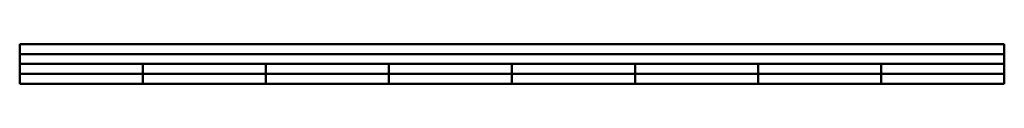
# Model space of a CAD drawing. Header units: millimetres. Extents: x 0 to 800, y 180 to 212.
import ezdxf

# ---------------------------------------------------------------- set-up
doc = ezdxf.new("R2010")
doc.units = ezdxf.units.MM
doc.layers.add('AM_0', color=7, linetype='Continuous', lineweight=50)

msp = doc.modelspace()

# ---------------------------------------------------------------- linework, layer by layer
at = {"layer": 'AM_0'}
for p, q in [((0, 212), (800, 212)), ((0, 204), (0, 212)), ((800, 180), (800, 212)), ((800, 204), (0, 204)), ((0, 204), (0, 180)), ((0, 196), (800, 196)), ((100, 180), (100, 196)), ((200, 180), (200, 196)), ((300, 180), (300, 196)), ((400, 180), (400, 196)), ((500, 180), (500, 196)), ((600, 180), (600, 196)), ((700, 180), (700, 196)), ((800, 188), (0, 188)), ((0, 180), (800, 180))]:
    msp.add_line(p, q, dxfattribs=at)

doc.saveas('drawing.dxf')
